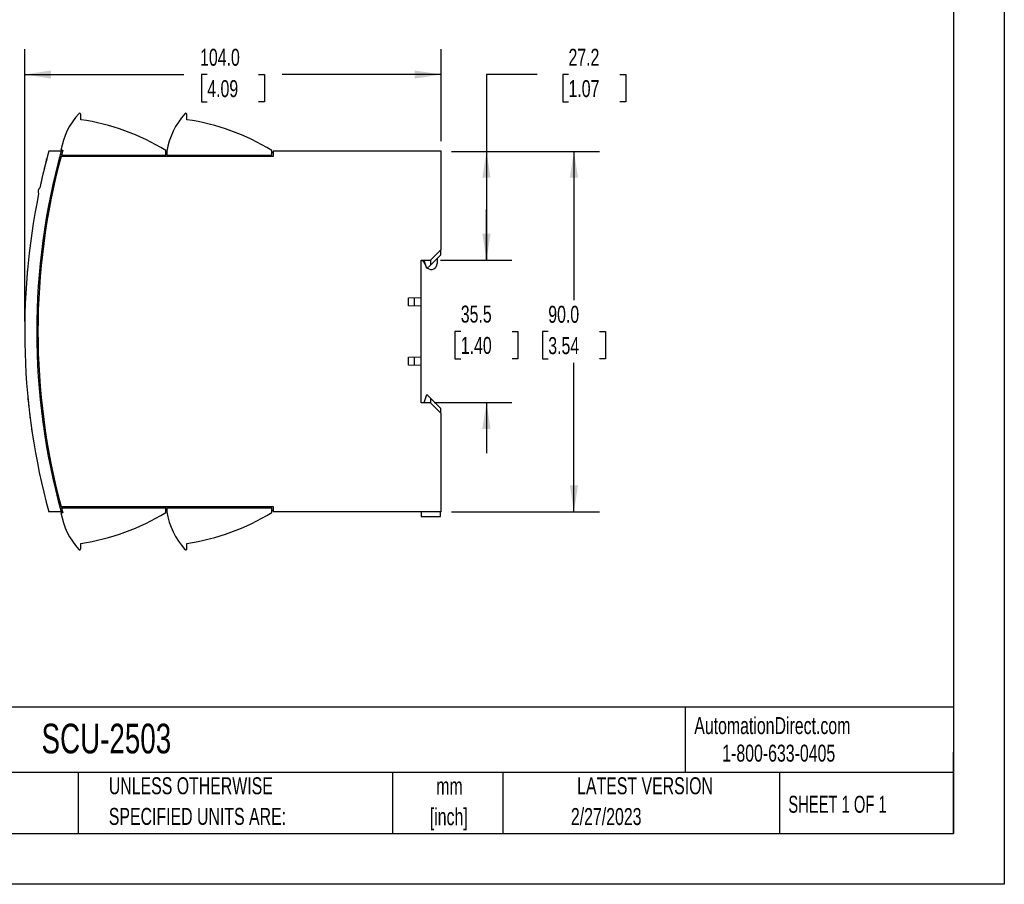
# Model space of a CAD drawing. Header units: millimetres. Extents: x 0 to 559, y 0 to 432.
# Tile 6 of 10: x 313 to 559, y 0 to 216. Entities that reach past the tile are written whole.
import ezdxf

# ---------------------------------------------------------------- set-up
doc = ezdxf.new("R2010")
doc.units = ezdxf.units.MM
doc.header["$LTSCALE"] = 2
doc.linetypes.add('CENTERX2', pattern=[20.32, 12.7, -2.54, 2.54, -2.54])
doc.layers.add('DIMENSIONS', color=140, linetype='Continuous', lineweight=25)
doc.layers.add('TEXT', color=140, linetype='Continuous', lineweight=25)
doc.styles.add('SLDTEXTSTYLE0', font='TXT', dxfattribs={"width": 0.7})
doc.styles.add('SLDTEXTSTYLE1', font='TXT', dxfattribs={"width": 0.65})
doc.dimstyles.new('SLDDIMSTYLE0', dxfattribs={"dimtxt": 4.316016, "dimasz": 6.604, "dimexe": 0, "dimexo": 0.0625, "dimgap": 1.079004, "dimtad": 0, "dimtih": 1, "dimtoh": 1, "dimrnd": 1e-09, "dimzin": 12, "dimdsep": 46, "dimtxsty": 'SLDTEXTSTYLE0', "dimsah": 1, "dimcen": 0.09, "dimadec": 0, "dimazin": 3, "dimtfac": 1, "dimtmove": 0, "dimatfit": 0, "dimfxl": 1, "dimfrac": 2, "dimtolj": 1, "dimtzin": 12, "dimarcsym": 0})
doc.dimstyles.new('SLDDIMSTYLE1', dxfattribs={"dimtxt": 4.316016, "dimasz": 6.604, "dimexe": 0, "dimexo": 0.0625, "dimgap": 1.079004, "dimtad": 0, "dimtih": 1, "dimtoh": 1, "dimrnd": 1e-09, "dimzin": 4, "dimdsep": 46, "dimtxsty": 'SLDTEXTSTYLE0', "dimsah": 1, "dimcen": 0.09, "dimadec": 0, "dimazin": 1, "dimtfac": 1, "dimtofl": 0, "dimtmove": 0, "dimatfit": 3, "dimfxl": 1, "dimfrac": 2, "dimtolj": 1, "dimtzin": 12, "dimarcsym": 0})
doc.dimstyles.new('SLDDIMSTYLE2', dxfattribs={"dimtxt": 4.316016, "dimasz": 6.604, "dimexe": 0, "dimexo": 0.0625, "dimgap": 1.079004, "dimtad": 0, "dimtih": 1, "dimtoh": 1, "dimrnd": 1e-09, "dimzin": 12, "dimdsep": 46, "dimtxsty": 'SLDTEXTSTYLE0', "dimsah": 1, "dimcen": 0.09, "dimadec": 0, "dimazin": 3, "dimtfac": 1, "dimtofl": 0, "dimtmove": 0, "dimatfit": 3, "dimfxl": 1, "dimfrac": 2, "dimtolj": 1, "dimtzin": 12, "dimarcsym": 0})

# ---------------------------------------------------------------- blocks, each defined once
blk = doc.blocks.new('SW_NOTE_0_1')
at = {"layer": 'TEXT', "color": 0, "linetype": 'CENTERX2', "lineweight": 18, "char_height": 4.233, "attachment_point": 2, "style": 'SLDTEXTSTYLE0'}
for s, insert in [('mm', (5.69, 5.46)), ('[inch]', (5.52, -2.19))]:
    blk.add_mtext(s, dxfattribs=dict(at, insert=insert))
blk = doc.blocks.new('SW_NOTE_0_2')
at = {"layer": 'TEXT', "color": 0, "linetype": 'CENTERX2', "lineweight": 18, "char_height": 4.2333, "attachment_point": 1, "style": 'SLDTEXTSTYLE0'}
for s, insert in [('UNLESS OTHERWISE', (0, 5.46)), ('SPECIFIED UNITS ARE:', (0, -2.19))]:
    blk.add_mtext(s, dxfattribs=dict(at, insert=insert))
blk = doc.blocks.new('_D_2')
at = {"layer": 'DIMENSIONS', "transparency": 16777216}
for p, q in [((314.22, 140.57), (314.22, 208.57)), ((418.22, 185.57), (418.22, 208.57)), ((314.22, 202.22), (353.96, 202.22)), ((359.8, 202.22), (358.35, 202.22)), ((358.35, 202.22), (358.35, 195.36)), ((372.63, 202.22), (374.08, 202.22)), ((374.08, 202.22), (374.08, 195.36)), ((418.22, 202.22), (378.48, 202.22)), ((358.35, 195.36), (359.8, 195.36)), ((374.08, 195.36), (372.63, 195.36))]:
    blk.add_line(p, q, dxfattribs=at)
for points in [[(314.22, 202.22), (320.82, 201.2), (320.82, 203.23)], [(418.22, 202.22), (411.61, 203.23), (411.61, 201.2)]]:
    blk.add_solid(points, dxfattribs=at)
at = {"layer": 'DIMENSIONS', "transparency": 16777216, "char_height": 4.233, "attachment_point": 1, "style": 'SLDTEXTSTYLE0'}
for s, insert in [('104.0', (358.01, 208.64)), ('4.09', (359.8, 200.81))]:
    blk.add_mtext(s, dxfattribs=dict(at, insert=insert))
blk = doc.blocks.new('_D_3')
at = {"layer": 'DIMENSIONS', "transparency": 16777216}
for p, q in [((420.76, 183.03), (457.7, 183.03)), ((451.35, 183.03), (451.35, 145.86)), ((444.94, 138.03), (443.49, 138.03)), ((443.49, 138.03), (443.49, 131.18)), ((457.76, 138.03), (459.21, 138.03)), ((459.21, 138.03), (459.21, 131.18)), ((443.49, 131.18), (444.94, 131.18)), ((459.21, 131.18), (457.76, 131.18)), ((451.35, 93.03), (451.35, 130.21)), ((420.76, 93.03), (457.7, 93.03))]:
    blk.add_line(p, q, dxfattribs=at)
for points in [[(451.35, 183.03), (450.34, 176.43), (452.37, 176.43)], [(451.35, 93.03), (452.37, 99.64), (450.34, 99.64)]]:
    blk.add_solid(points, dxfattribs=at)
at = {"layer": 'DIMENSIONS', "transparency": 16777216, "char_height": 4.233, "attachment_point": 1, "style": 'SLDTEXTSTYLE0'}
for s, insert in [('90.0', (444.94, 144.46)), ('3.54', (444.94, 136.63))]:
    blk.add_mtext(s, dxfattribs=dict(at, insert=insert))
blk = doc.blocks.new('_D_4')
at = {"layer": 'DIMENSIONS', "transparency": 16777216}
for p, q in [((429.51, 155.83), (429.51, 168.53)), ((418.06, 155.83), (435.86, 155.83)), ((423.1, 138.08), (421.65, 138.08)), ((421.65, 138.08), (421.65, 131.23)), ((435.92, 138.08), (437.37, 138.08)), ((437.37, 138.08), (437.37, 131.23)), ((421.65, 131.23), (423.1, 131.23)), ((437.37, 131.23), (435.92, 131.23)), ((416.46, 120.33), (435.86, 120.33)), ((429.51, 120.33), (429.51, 107.63))]:
    blk.add_line(p, q, dxfattribs=at)
for points in [[(429.51, 155.83), (430.53, 162.44), (428.49, 162.44)], [(429.51, 120.33), (428.49, 113.73), (430.53, 113.73)]]:
    blk.add_solid(points, dxfattribs=at)
at = {"layer": 'DIMENSIONS', "transparency": 16777216, "char_height": 4.233, "attachment_point": 1, "style": 'SLDTEXTSTYLE0'}
for s, insert in [('35.5', (423.1, 144.51)), ('1.40', (423.1, 136.68))]:
    blk.add_mtext(s, dxfattribs=dict(at, insert=insert))
blk = doc.blocks.new('_D_5')
at = {"layer": 'DIMENSIONS', "transparency": 16777216}
for p, q in [((442.21, 202.22), (429.51, 202.22)), ((429.51, 202.22), (429.51, 183.03)), ((449.99, 202.22), (448.54, 202.22)), ((448.54, 202.22), (448.54, 195.36)), ((462.82, 202.22), (464.27, 202.22)), ((464.27, 202.22), (464.27, 195.36)), ((448.54, 195.36), (449.99, 195.36)), ((464.27, 195.36), (462.82, 195.36)), ((420.76, 183.03), (435.86, 183.03)), ((429.51, 183.03), (429.51, 155.83)), ((418.06, 155.83), (435.86, 155.83))]:
    blk.add_line(p, q, dxfattribs=at)
for points in [[(429.51, 183.03), (428.49, 176.43), (430.53, 176.43)], [(429.51, 155.83), (430.53, 162.44), (428.49, 162.44)]]:
    blk.add_solid(points, dxfattribs=at)
at = {"layer": 'DIMENSIONS', "transparency": 16777216, "char_height": 4.233, "attachment_point": 1, "style": 'SLDTEXTSTYLE0'}
for s, insert in [('27.2', (449.99, 208.64)), ('1.07', (449.99, 200.81))]:
    blk.add_mtext(s, dxfattribs=dict(at, insert=insert))

msp = doc.modelspace()

# ---------------------------------------------------------------- linework, layer by layer
at = {"color": 7, "linetype": 'Continuous'}
for p, q in [((558.805, 431.805), (558.805, 0.005)), ((558.805, 0.005), (0.005, 0.005))]:
    msp.add_line(p, q, dxfattribs=at)
for p, q in [((328.216, 190.935), (328.216, 192.235)), ((354.716, 190.935), (354.716, 192.235)), ((323.327, 183.035), (320.216, 183.035)), ((323.267, 183.335), (323.722, 183.335)), ((323.638, 183.035), (323.327, 183.035)), ((323.364, 182.035), (349.416, 182.035)), ((349.416, 182.035), (349.416, 183.222)), ((349.716, 182.735), (349.416, 182.735)), ((349.716, 183.035), (349.716, 182.035)), ((349.716, 182.035), (375.916, 182.035)), ((375.916, 182.035), (375.916, 183.222)), ((376.216, 182.735), (375.916, 182.735)), ((376.216, 183.035), (376.216, 181.735)), ((418.216, 183.035), (376.216, 183.035)), ((418.216, 158.535), (418.216, 183.035)), ((319.315, 179.615), (319.325, 179.612)), ((319.54, 180.527), (319.522, 180.457)), ((319.551, 180.57), (319.54, 180.527)), ((319.592, 180.708), (319.601, 180.706)), ((319.604, 180.758), (319.614, 180.756)), ((319.66, 180.995), (319.623, 180.849)), ((319.623, 180.849), (319.637, 180.845)), ((319.636, 180.901), (319.636, 180.901)), ((319.659, 180.988), (319.652, 180.961)), ((319.657, 180.983), (319.657, 180.982)), ((319.66, 180.995), (319.675, 180.992)), ((319.691, 181.054), (319.691, 181.052)), ((319.696, 181.134), (319.711, 181.131)), ((319.696, 181.134), (319.711, 181.131)), ((319.696, 181.134), (319.696, 181.134)), ((319.787, 181.482), (319.802, 181.479)), ((376.216, 181.735), (323.283, 181.735)), ((319.094, 178.718), (319.104, 178.716)), ((319.265, 179.416), (319.275, 179.413)), ((318.259, 175.126), (318.269, 175.124)), ((318.349, 175.531), (318.332, 175.457)), ((318.373, 175.64), (318.336, 175.473)), ((318.336, 175.473), (318.346, 175.471)), ((318.373, 175.64), (318.383, 175.637)), ((318.464, 176.041), (318.474, 176.039)), ((318.58, 176.548), (318.589, 176.545)), ((318.121, 174.496), (318.13, 174.493)), ((315.474, 158.785), (315.472, 158.785)), ((415.516, 155.835), (418.216, 158.535)), ((418.016, 158.335), (418.016, 157.135)), ((413.216, 155.835), (415.516, 155.835)), ((413.216, 146.535), (413.216, 155.835)), ((413.216, 155.735), (413.916, 155.735)), ((414.357, 154.401), (413.869, 155.446)), ((414.616, 153.735), (413.916, 155.735)), ((415.516, 154.635), (418.016, 157.135)), ((415.516, 155.835), (415.516, 154.635)), ((417.216, 156.335), (417.216, 155.035)), ((314.865, 153.064), (314.875, 153.064)), ((314.882, 153.251), (314.892, 153.25)), ((314.891, 153.362), (314.901, 153.361)), ((314.921, 153.686), (314.906, 153.523)), ((314.906, 153.523), (314.916, 153.522)), ((314.921, 153.686), (314.931, 153.685)), ((314.94, 153.785), (314.938, 153.785)), ((414.433, 154.258), (414.357, 154.401)), ((415.516, 154.635), (414.616, 153.735)), ((314.734, 151.496), (314.744, 151.495)), ((314.798, 152.283), (314.808, 152.282)), ((410.016, 146.435), (413.216, 146.535)), ((410.016, 144.435), (410.016, 146.435)), ((411.416, 146.479), (411.416, 144.391)), ((413.216, 144.335), (413.216, 146.535)), ((314.274, 142.865), (314.284, 142.865)), ((314.28, 143.055), (314.29, 143.055)), ((314.299, 143.679), (314.309, 143.679)), ((314.3, 143.706), (314.31, 143.706)), ((314.312, 143.785), (314.312, 143.785)), ((413.216, 144.335), (410.016, 144.435)), ((413.216, 131.735), (413.216, 144.335)), ((314.241, 141.509), (314.251, 141.509)), ((314.241, 141.482), (314.251, 141.481)), ((410.016, 131.635), (413.216, 131.735)), ((410.016, 129.635), (410.016, 131.635)), ((411.416, 131.679), (411.416, 129.591)), ((413.216, 129.535), (413.216, 131.735)), ((413.216, 129.535), (410.016, 129.635)), ((413.216, 120.235), (413.216, 129.535)), ((314.988, 121.618), (315.002, 121.62)), ((314.992, 121.567), (315.007, 121.569)), ((413.916, 120.335), (414.616, 122.335)), ((414.616, 122.335), (415.516, 121.435)), ((415.516, 121.435), (415.516, 120.235)), ((418.016, 118.935), (415.516, 121.435)), ((315.174, 119.781), (315.189, 119.783)), ((315.196, 119.577), (315.211, 119.579)), ((315.201, 119.526), (315.216, 119.528)), ((413.216, 120.335), (413.916, 120.335)), ((415.516, 120.235), (413.216, 120.235)), ((418.216, 117.535), (415.516, 120.235)), ((418.016, 118.935), (418.016, 117.735)), ((315.396, 117.807), (315.411, 117.808)), ((315.524, 116.76), (315.539, 116.762)), ((315.622, 115.99), (315.637, 115.992)), ((315.622, 115.99), (315.67, 115.618)), ((315.67, 115.618), (315.685, 115.62)), ((418.216, 93.035), (418.216, 117.535)), ((315.89, 114.005), (315.905, 114.007)), ((315.898, 113.954), (315.912, 113.956)), ((315.898, 113.954), (315.901, 113.927)), ((315.901, 113.927), (315.916, 113.929)), ((315.973, 113.425), (315.988, 113.427)), ((316.052, 112.888), (316.067, 112.89)), ((316.052, 112.888), (316.19, 111.975)), ((316.19, 111.975), (316.204, 111.978)), ((316.197, 111.925), (316.212, 111.927)), ((323.283, 94.335), (376.216, 94.335)), ((323.364, 94.035), (349.416, 94.035)), ((349.416, 92.848), (349.416, 94.035)), ((349.716, 94.035), (349.716, 93.035)), ((349.716, 94.035), (375.916, 94.035)), ((375.916, 92.848), (375.916, 94.035)), ((376.216, 94.335), (376.216, 93.035)), ((323.327, 93.035), (320.216, 93.035)), ((323.722, 92.735), (323.267, 92.735)), ((323.327, 93.035), (323.638, 93.035)), ((349.416, 93.335), (349.716, 93.335)), ((376.216, 93.335), (375.916, 93.335)), ((418.216, 93.035), (376.216, 93.035)), ((413.216, 93.035), (413.216, 91.886)), ((413.216, 91.886), (418.016, 91.886)), ((418.016, 91.886), (418.016, 93.035)), ((328.216, 83.835), (328.216, 85.135)), ((354.716, 83.835), (354.716, 85.135))]:
    msp.add_line(p, q)
at = {"flags": 128}
for points in [[(319.465, 180.23), (319.422, 180.06), (319.394, 179.95), (319.375, 179.875), (319.367, 179.842), (319.366, 179.84)], [(319.465, 180.23), (319.451, 180.177), (319.431, 180.096), (319.416, 180.036), (319.409, 180.009), (319.407, 180.004)], [(319.554, 180.559), (319.539, 180.501), (319.5, 180.351)], [(319.548, 180.558), (319.54, 180.525), (319.52, 180.449)], [(319.581, 180.686), (319.581, 180.685), (319.58, 180.684), (319.58, 180.684), (319.58, 180.683), (319.58, 180.683), (319.58, 180.682), (319.58, 180.682), (319.58, 180.681)], [(319.596, 180.744), (319.596, 180.744), (319.596, 180.743), (319.595, 180.743), (319.595, 180.742), (319.595, 180.742), (319.595, 180.741), (319.595, 180.741), (319.595, 180.74)], [(319.66, 180.995), (319.676, 181.057), (319.686, 181.093), (319.692, 181.119), (319.696, 181.132), (319.696, 181.134)], [(319.677, 181.06), (319.68, 181.069), (319.68, 181.072), (319.68, 181.073)], [(318.336, 175.473), (318.3, 175.309), (318.259, 175.126)], [(314.906, 153.523), (314.9, 153.459), (314.898, 153.432), (314.895, 153.407), (314.892, 153.373), (314.892, 153.364), (314.891, 153.362)], [(314.995, 121.54), (315.002, 121.47), (315.012, 121.361)], [(315.032, 121.162), (315.046, 121.023), (315.058, 120.905)], [(315.524, 116.76), (315.576, 116.347), (315.622, 115.99)], [(315.637, 115.869), (315.652, 115.757), (315.657, 115.72)]]:
    msp.add_lwpolyline(points, dxfattribs=at)
for centre, radius, start, end in [((341.428, 180.128), 18.442, 138.13899, 169.98637), ((327.916, 192.235), 0.3, 0, 138.13899), ((367.928, 180.128), 18.442, 138.13899, 170.93148), ((354.416, 192.235), 0.3, 0, 138.13899), ((320.324, 136.249), 55.252, 58.22813, 81.78764), ((346.824, 136.249), 55.252, 58.22813, 81.78764), ((485.966, 138.035), 168.75, 164.53399, 195.46601), ((485.966, 138.035), 171.75, 164.81071, 167.9368), ((485.966, 138.035), 168.45, 164.39984, 164.85842), ((485.966, 138.035), 168.45, 164.9641, 195.0359), ((485.966, 138.035), 171.765, 166.01725, 166.11892), ((485.966, 138.035), 171.76, 165.99062, 166.05905), ((456.576, 145.376), 141.472, 165.88742, 166.02603), ((485.966, 138.035), 171.765, 165.90657, 166.00591), ((485.966, 138.035), 171.76, 165.61425, 165.99062), ((485.966, 138.035), 171.765, 165.77947, 165.90657), ((482.404, 138.947), 168.088, 165.53614, 165.70142), ((468.349, 142.633), 153.558, 165.34519, 165.47211), ((476.077, 140.453), 161.579, 166.04651, 166.30111), ((485.966, 138.035), 171.765, 166.15684, 166.2667), ((485.966, 138.035), 171.76, 167.52884, 167.74415), ((463.905, 142.999), 149.147, 167.28672, 167.36552), ((485.966, 138.035), 171.76, 167.21609, 167.35335), ((485.966, 138.035), 171.76, 167.04274, 167.21609), ((485.966, 138.035), 171.75, 168.4372, 195.18929), ((318.62, 173.035), 1.083, 124.36865, 212.00535), ((413.416, 155.235), 0.5, 24.99922, 90), ((415.716, 155.035), 1.5, 230.40993, 0), ((485.966, 138.035), 171.76, 175.08214, 175.24926), ((485.966, 138.035), 171.76, 174.98001, 175.24155), ((485.966, 138.035), 171.76, 174.91749, 174.98906), ((483.057, 138.295), 168.839, 174.85038, 174.91801), ((485.966, 138.035), 171.76, 175.24155, 175.50508), ((485.966, 138.035), 171.76, 178.38843, 178.84107), ((485.966, 138.035), 171.76, 178.32506, 178.38843), ((485.966, 138.035), 171.76, 178.11685, 178.32506), ((483.046, 138.125), 168.839, 178.18638, 178.25401), ((485.966, 138.035), 171.765, 185.50157, 186.10033), ((485.966, 138.035), 171.765, 185.55289, 185.63736), ((470.918, 136.497), 156.639, 185.76779, 185.86325), ((485.966, 138.035), 171.765, 186.10033, 186.16877), ((485.966, 138.035), 171.765, 186.76326, 187.11477), ((485.966, 138.035), 171.765, 187.37913, 187.44757), ((485.966, 138.035), 171.765, 188.06825, 188.23759), ((485.966, 138.035), 171.765, 188.23759, 188.41843), ((485.966, 138.035), 168.45, 195.14158, 195.60016), ((341.428, 95.942), 18.442, 190.01363, 221.86101), ((320.324, 139.82), 55.252, 278.21236, 301.77187), ((367.928, 95.942), 18.442, 189.06852, 221.86101), ((346.824, 139.82), 55.252, 278.21236, 301.77187), ((327.916, 83.835), 0.3, 221.86101, 0), ((354.416, 83.835), 0.3, 221.86101, 0)]:
    msp.add_arc(centre, radius, start, end)
at = {"layer": 'TEXT'}
for p, q in [((546.1, 419.1), (546.1, 12.7)), ((546.1, 44.252), (12.7, 44.252)), ((479.151, 44.252), (479.151, 27.94)), ((546.1, 12.7), (546.1, 33.02)), ((546.1, 27.94), (12.7, 27.94)), ((327.56, 27.94), (327.56, 12.7)), ((406.049, 27.94), (406.049, 12.7)), ((433.624, 27.94), (433.624, 12.7)), ((502.697, 27.94), (502.697, 12.7)), ((12.7, 12.7), (546.1, 12.7))]:
    msp.add_line(p, q, dxfattribs=at)

# ---------------------------------------------------------------- block references
at = {"layer": 'TEXT', "linetype": 'CENTERX2', "lineweight": 18}
for name, p in [('SW_NOTE_0_2', (335.216, 21.271)), ('SW_NOTE_0_1', (414.572, 21.195))]:
    msp.add_blockref(name, p, dxfattribs=at)

# ---------------------------------------------------------------- texts
for s, insert, char_height, attachment_point, style in [('AutomationDirect.com', (481.39, 41.753), 4.23333, 1, 'SLDTEXTSTYLE0'), ('SCU-2503', (318.415, 40.111), 7.4083, 1, 'SLDTEXTSTYLE0'), ('1-800-633-0405', (488.383, 34.874), 4.23333, 1, 'SLDTEXTSTYLE0'), ('LATEST VERSION', (469.104, 26.728), 4.23333, 2, 'SLDTEXTSTYLE0'), ('SHEET 1 OF 1', (504.883, 22.103), 4.23333, 1, 'SLDTEXTSTYLE1'), ('2/27/2023', (459.403, 19.044), 4.2333, 2, 'SLDTEXTSTYLE0')]:
    msp.add_mtext(s, dxfattribs=dict(at, insert=insert, char_height=char_height, attachment_point=attachment_point, style=style))

# ---------------------------------------------------------------- dimensions: what is measured, and where the dimension line sits
at = {"layer": 'DIMENSIONS'}
dim = msp.add_linear_dim(base=(314.216, 202.217), p1=(418.216, 183.035), p2=(314.216, 138.035), dimstyle='SLDDIMSTYLE1', dxfattribs=at)
dim.commit()
dim.dimension.update_dxf_attribs({"geometry": '_D_2', "text_midpoint": (366.216, 202.217), "dimtype": 160})
for base, p1, p2, dimstyle, picture, middle in [((429.511, 155.835), (418.216, 183.035), (415.516, 155.835), 'SLDDIMSTYLE2', '_D_5', (429.511, 202.217)), ((451.352, 93.035), (418.216, 183.035), (418.216, 93.035), 'SLDDIMSTYLE1', '_D_3', (451.352, 138.035)), ((429.511, 120.335), (415.516, 155.835), (413.916, 120.335), 'SLDDIMSTYLE0', '_D_4', (429.511, 138.085))]:
    dim = msp.add_linear_dim(base=base, p1=p1, p2=p2, angle=90, dimstyle=dimstyle, dxfattribs=at)
    dim.commit()
    dim.dimension.update_dxf_attribs({"geometry": picture, "text_midpoint": middle, "dimtype": 160})

doc.saveas('drawing.dxf')
